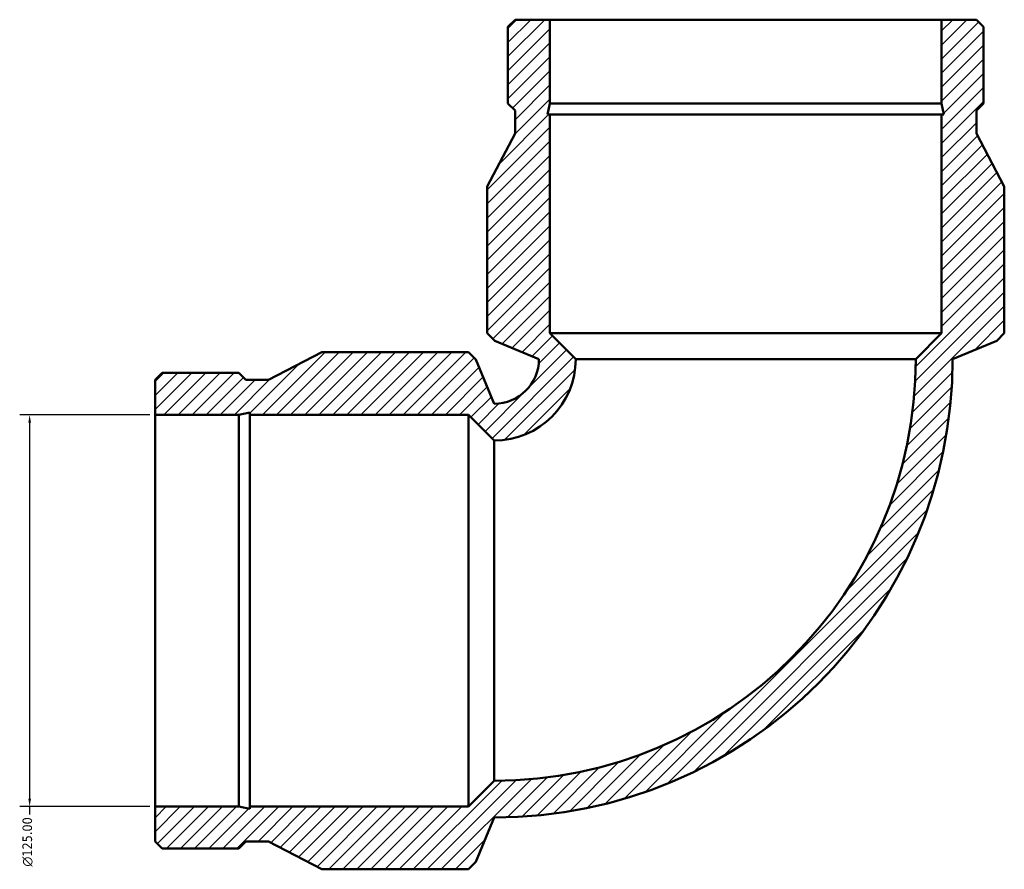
# Model space of a CAD drawing. Header units: millimetres. Extents: x -682 to 1407, y -1111 to 1108.
# Tile 3 of 7: x -489 to -174, y 714 to 986. Entities that reach past the tile are written whole.
import ezdxf

# ---------------------------------------------------------------- set-up
doc = ezdxf.new("R2010")
doc.units = ezdxf.units.MM
for name, color, linetype, lineweight in [('Dimension (ANSI)', 7, 'Continuous', 25), ('Hatch (ANSI)', 7, 'Continuous', 18), ('Visible (ANSI)', 7, 'Continuous', 50)]:
    doc.layers.add(name, color=color, linetype=linetype, lineweight=lineweight)
doc.styles.add('Note Text (ANSI)', font='tahoma.ttf')
doc.dimstyles.new('Default - mm (ANSI)', dxfattribs={"dimtxt": 3.048, "dimasz": 2.5, "dimexe": 3.175, "dimexo": 1.6002, "dimgap": 0.8, "dimtad": 0, "dimtoh": 1, "dimzin": 4, "dimdsep": 46, "dimtxsty": 'Note Text (ANSI)', "dimcen": 0.09, "dimdle": 10, "dimclrd": 256, "dimclre": 256, "dimclrt": 256, "dimadec": 1, "dimazin": 1, "dimtfac": 1, "dimtofl": 0, "dimtmove": 0, "dimatfit": 3, "dimfxl": 0, "dimtolj": 1, "dimtzin": 4, "dimlwd": -1, "dimlwe": -1, "dimarcsym": 0})
pattern_1 = [(45, (0, 0), (-2.245064, 2.245064), [])]

# ---------------------------------------------------------------- blocks, each defined once
blk = doc.blocks.new('*D8')
at = {"layer": 'Defpoints', "color": 0, "transparency": 16777216}
for p in [(-445.5, 859.5), (-485.5, 734.5), (-445.5, 734.5)]:
    blk.add_point(p, dxfattribs=at)
at = {"layer": 'Dimension (ANSI)', "transparency": 16777216}
for p, q in [((-447.1, 859.5), (-488.68, 859.5)), ((-485.5, 857), (-485.5, 737)), ((-447.1, 734.5), (-488.68, 734.5)), ((-485.5, 734.5), (-485.5, 732))]:
    blk.add_line(p, q, dxfattribs=at)
for points in [[(-485.92, 857), (-485.08, 857), (-485.5, 859.5)], [(-485.92, 737), (-485.08, 737), (-485.5, 734.5)]]:
    blk.add_solid(points, dxfattribs=at)
at = {"layer": 'Dimension (ANSI)', "transparency": 16777216, "insert": (-487.79, 715.37), "char_height": 3.048, "attachment_point": 1, "rotation": 90, "style": 'Note Text (ANSI)'}
blk.add_mtext('\\A1;{\\fAIGDT|b0|i0;\\ln}\\fTahoma|b0|i0;125.00', dxfattribs=at)

msp = doc.modelspace()

# ---------------------------------------------------------------- hatches: boundary and pattern name
at = {"layer": 'Hatch (ANSI)'}
h = msp.add_hatch(dxfattribs=at)
h.set_pattern_fill('ANSI31', color=256, scale=25.4, style=0)
h.set_pattern_definition(pattern_1)
edge = h.paths.add_edge_path()
edge.add_line((-445.5, 870.623), (-445.5, 859.5))
edge.add_line((-445.5, 859.5), (-418.777, 859.5))
edge.add_line((-418.777, 859.5), (-415.251, 860.249))
edge.add_line((-415.251, 860.249), (-415.251, 859.5))
edge.add_line((-415.251, 859.5), (-345.5, 859.5))
edge.add_line((-345.5, 859.5), (-337.25, 851.25))
edge.add_ellipse((-337.25, 877.25), major_axis=(26, 0), ratio=1, start_angle=270, end_angle=360)
edge.add_line((-311.25, 877.25), (-319.5, 885.5))
edge.add_line((-319.5, 885.5), (-319.5, 955.251))
edge.add_line((-319.5, 955.251), (-320.249, 955.251))
edge.add_line((-320.249, 955.251), (-319.5, 958.777))
edge.add_line((-319.5, 958.777), (-319.5, 985.5))
edge.add_line((-319.5, 985.5), (-330.623, 985.5))
edge.add_line((-330.623, 985.5), (-332.9, 983.223))
edge.add_line((-332.9, 983.223), (-332.9, 958.777))
edge.add_line((-332.9, 958.777), (-330.623, 956.5))
edge.add_line((-330.623, 956.5), (-330.623, 949.25))
edge.add_line((-330.623, 949.25), (-339.5, 932.25))
edge.add_line((-339.5, 932.25), (-339.5, 885.5))
edge.add_line((-339.5, 885.5), (-337.084, 883.084))
edge.add_line((-337.084, 883.084), (-323, 877.25))
edge.add_ellipse((-337.25, 877.25), major_axis=(0, -14.25), ratio=1, start_angle=0, end_angle=90, ccw=False)
edge.add_line((-337.25, 863), (-343.084, 877.084))
edge.add_line((-343.084, 877.084), (-345.5, 879.5))
edge.add_line((-345.5, 879.5), (-392.25, 879.5))
edge.add_line((-392.25, 879.5), (-409.25, 870.623))
edge.add_line((-409.25, 870.623), (-416.5, 870.623))
edge.add_line((-416.5, 870.623), (-418.777, 872.9))
edge.add_line((-418.777, 872.9), (-443.223, 872.9))
edge.add_line((-443.223, 872.9), (-445.5, 870.623))
h = msp.add_hatch(dxfattribs=at)
h.set_pattern_fill('ANSI31', color=256, scale=25.4, style=0)
h.set_pattern_definition(pattern_1)
edge = h.paths.add_edge_path()
edge.add_line((-445.5, 734.5), (-445.5, 723.377))
edge.add_line((-445.5, 723.377), (-443.223, 721.1))
edge.add_line((-443.223, 721.1), (-418.777, 721.1))
edge.add_line((-418.777, 721.1), (-416.5, 723.377))
edge.add_line((-416.5, 723.377), (-409.25, 723.377))
edge.add_line((-409.25, 723.377), (-392.25, 714.5))
edge.add_line((-392.25, 714.5), (-345.5, 714.5))
edge.add_line((-345.5, 714.5), (-343.084, 716.916))
edge.add_line((-343.084, 716.916), (-337.25, 731))
edge.add_ellipse((-337.25, 877.25), major_axis=(146.25, 0), ratio=1, start_angle=270, end_angle=360)
edge.add_line((-191, 877.25), (-176.916, 883.084))
edge.add_line((-176.916, 883.084), (-174.5, 885.5))
edge.add_line((-174.5, 885.5), (-174.5, 932.25))
edge.add_line((-174.5, 932.25), (-183.377, 949.25))
edge.add_line((-183.377, 949.25), (-183.377, 956.5))
edge.add_line((-183.377, 956.5), (-181.1, 958.777))
edge.add_line((-181.1, 958.777), (-181.1, 983.223))
edge.add_line((-181.1, 983.223), (-183.377, 985.5))
edge.add_line((-183.377, 985.5), (-194.5, 985.5))
edge.add_line((-194.5, 985.5), (-194.5, 958.777))
edge.add_line((-194.5, 958.777), (-193.751, 955.251))
edge.add_line((-193.751, 955.251), (-194.5, 955.251))
edge.add_line((-194.5, 955.251), (-194.5, 885.5))
edge.add_line((-194.5, 885.5), (-202.75, 877.25))
edge.add_ellipse((-337.25, 877.25), major_axis=(0, -134.5), ratio=1, start_angle=0, end_angle=90, ccw=False)
edge.add_line((-337.25, 742.75), (-345.5, 734.5))
edge.add_line((-345.5, 734.5), (-415.251, 734.5))
edge.add_line((-415.251, 734.5), (-415.251, 733.751))
edge.add_line((-415.251, 733.751), (-418.777, 734.5))
edge.add_line((-418.777, 734.5), (-445.5, 734.5))

# ---------------------------------------------------------------- linework, layer by layer
at = {"layer": 'Visible (ANSI)'}
for p, q in [((-330.623, 985.5), (-332.9, 983.223)), ((-319.5, 985.5), (-330.623, 985.5)), ((-319.5, 958.777), (-319.5, 985.5)), ((-319.5, 985.5), (-194.5, 985.5)), ((-183.377, 985.5), (-194.5, 985.5)), ((-194.5, 985.5), (-194.5, 958.777)), ((-181.1, 983.223), (-183.377, 985.5)), ((-332.9, 983.223), (-332.9, 958.777)), ((-181.1, 958.777), (-181.1, 983.223)), ((-332.9, 958.777), (-330.623, 956.5)), ((-320.249, 955.251), (-319.5, 958.777)), ((-319.5, 958.777), (-194.5, 958.777)), ((-194.5, 958.777), (-193.751, 955.251)), ((-183.377, 956.5), (-181.1, 958.777)), ((-330.623, 956.5), (-330.623, 949.25)), ((-319.5, 955.251), (-320.249, 955.251)), ((-319.5, 885.5), (-319.5, 955.251)), ((-319.5, 955.251), (-194.5, 955.251)), ((-193.751, 955.251), (-194.5, 955.251)), ((-194.5, 955.251), (-194.5, 885.5)), ((-183.377, 949.25), (-183.377, 956.5)), ((-330.623, 949.25), (-339.5, 932.25)), ((-174.5, 932.25), (-183.377, 949.25)), ((-339.5, 932.25), (-339.5, 885.5)), ((-174.5, 885.5), (-174.5, 932.25)), ((-339.5, 885.5), (-337.084, 883.084)), ((-337.084, 883.084), (-323, 877.25)), ((-311.25, 877.25), (-319.5, 885.5)), ((-319.5, 885.5), (-194.5, 885.5)), ((-194.5, 885.5), (-202.75, 877.25)), ((-191, 877.25), (-176.916, 883.084)), ((-176.916, 883.084), (-174.5, 885.5)), ((-392.25, 879.5), (-409.25, 870.623)), ((-345.5, 879.5), (-392.25, 879.5)), ((-343.084, 877.084), (-345.5, 879.5)), ((-337.25, 863), (-343.084, 877.084)), ((-311.25, 877.25), (-202.75, 877.25)), ((-443.223, 872.9), (-445.5, 870.623)), ((-445.5, 870.623), (-445.5, 859.5)), ((-418.777, 872.9), (-443.223, 872.9)), ((-416.5, 870.623), (-418.777, 872.9)), ((-409.25, 870.623), (-416.5, 870.623)), ((-445.5, 859.5), (-418.777, 859.5)), ((-445.5, 734.5), (-445.5, 859.5)), ((-418.777, 859.5), (-415.251, 860.249)), ((-418.777, 734.5), (-418.777, 859.5)), ((-415.251, 860.249), (-415.251, 859.5)), ((-415.251, 859.5), (-345.5, 859.5)), ((-415.251, 734.5), (-415.251, 859.5)), ((-345.5, 859.5), (-337.25, 851.25)), ((-345.5, 734.5), (-345.5, 859.5)), ((-337.25, 742.75), (-337.25, 851.25)), ((-337.25, 742.75), (-345.5, 734.5)), ((-445.5, 734.5), (-445.5, 723.377)), ((-418.777, 734.5), (-445.5, 734.5)), ((-415.251, 733.751), (-418.777, 734.5)), ((-345.5, 734.5), (-415.251, 734.5)), ((-415.251, 734.5), (-415.251, 733.751)), ((-343.084, 716.916), (-337.25, 731)), ((-445.5, 723.377), (-443.223, 721.1)), ((-418.777, 721.1), (-416.5, 723.377)), ((-416.5, 723.377), (-409.25, 723.377)), ((-409.25, 723.377), (-392.25, 714.5)), ((-443.223, 721.1), (-418.777, 721.1)), ((-345.5, 714.5), (-343.084, 716.916)), ((-392.25, 714.5), (-345.5, 714.5))]:
    msp.add_line(p, q, dxfattribs=at)
for radius in [146.25, 134.5, 26, 14.25]:
    msp.add_arc((-337.25, 877.25), radius, 270, 0, dxfattribs=at)

# ---------------------------------------------------------------- dimensions: what is measured, and where the dimension line sits
at = {"layer": 'Dimension (ANSI)'}
dim = msp.add_linear_dim(base=(-485.5, 734.5), p1=(-445.5, 859.5), p2=(-445.5, 734.5), angle=90, text='{\\fAIGDT|b0|i0;\\ln}\\fTahoma|b0|i0;<>', dimstyle='Default - mm (ANSI)', override={"dimgap": 0.8, "dimtoh": 0, "dimdec": 2, "dimtol": 0, "dimlim": 0, "dimtp": 0, "dimtm": 0, "dimtdec": 2, "dimatfit": 2}, dxfattribs=at)
dim.commit()
dim.dimension.update_dxf_attribs({"geometry": '*D8', "text_midpoint": (-485.5, 723.283), "dimtype": 160})

doc.saveas('drawing.dxf')
